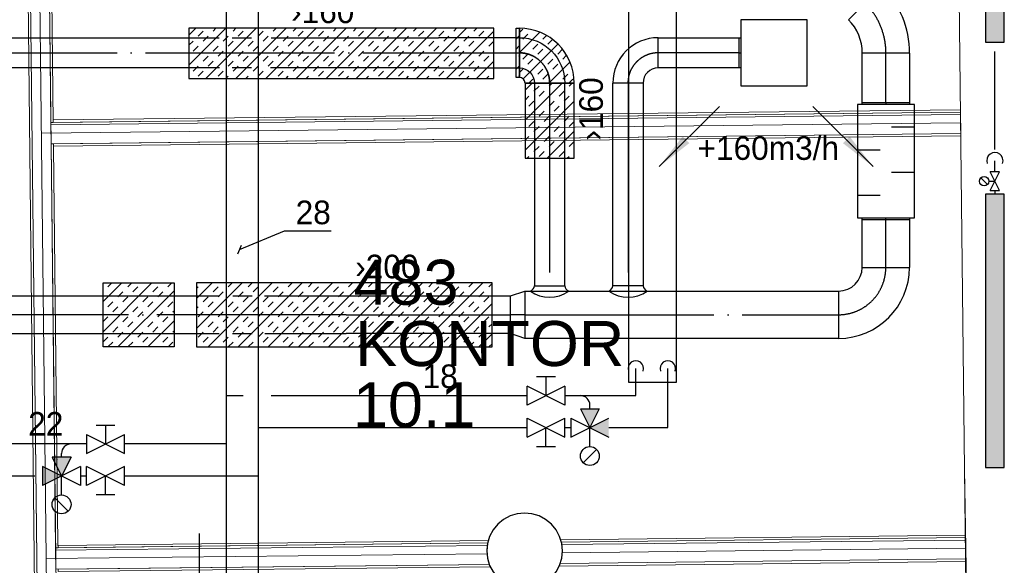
# Model space of a CAD drawing. Header units: millimetres. Extents: x 0 to 83130, y 0 to 53088.
# Tile 55 of 105: x 9531 to 14738, y 35306 to 38191. Entities that reach past the tile are written whole.
import ezdxf

# ---------------------------------------------------------------- set-up
doc = ezdxf.new("R2010")
doc.units = ezdxf.units.MM
doc.header["$LTSCALE"] = 50
doc.header["$MEASUREMENT"] = 0
doc.header["$PDMODE"] = 1
for name, pattern in [('2V-CENT', [23, 20, -1.5, 0, -1.5]), ('V-KU', [2, 1, 1]), ('V-V', [2, 1, 1])]:
    doc.linetypes.add(name, pattern=pattern)
doc.layers.get('0').update_dxf_attribs({"linetype": 'CONTINUOUS'})
for name, color, linetype in [('20604A200D001$0$832 Rominfo', 7, 'CONTINUOUS'), ('V006', 1, 'CONTINUOUS'), ('V060-', 3, 'CONTINUOUS'), ('V061-', 1, 'CONTINUOUS'), ('V070-', 3, 'CONTINUOUS'), ('V071-', 1, 'CONTINUOUS'), ('V100-', 6, 'CONTINUOUS'), ('V110', 1, 'CONTINUOUS'), ('V110-', 6, 'CONTINUOUS'), ('V111-', 1, 'CONTINUOUS'), ('xref', 7, 'CONTINUOUS')]:
    doc.layers.add(name, color=color, linetype=linetype)
for name, color, linetype, lineweight in [('20604A200D001$0$A-AREA', 32, 'CONTINUOUS', 9), ('20604A200D001$0$A-WALL', 7, 'CONTINUOUS', 13), ('20604A200D001$0$S-COLS', 7, 'CONTINUOUS', 9)]:
    doc.layers.add(name, color=color, linetype=linetype, lineweight=lineweight)
doc.styles.add('20604A200D001$0$Arial', font='arial.ttf', dxfattribs={"height": 238.125})
doc.styles.add('FISO', font='fiso')
doc.styles.add('ISO', font='ISO')
doc.styles.add('SIMPLEX', font='SIMPLEX')

# ---------------------------------------------------------------- blocks, each defined once
blk = doc.blocks.new('TAK_P', base_point=(16247.5, 22586.5))
for p, q in [((16248, 22587), (16247, 22587)), ((16247, 22587), (16247, 22586)), ((16248, 22586), (16248, 22587)), ((16247, 22586), (16248, 22586))]:
    blk.add_line(p, q)
blk = doc.blocks.new('V420', base_point=(455, 404.5))
blk.add_line((455, 404.5), (464, 404.5))
blk.add_solid([(455, 404.5), (459, 405), (459, 404)])
blk = doc.blocks.new('V421', base_point=(455.5, 404.5))
at = {"rotation": 180}
blk.add_blockref('V420', (464.5, 404.5), dxfattribs=at)
blk = doc.blocks.new('CBOJ90_PB', base_point=(86107, 31352))
at = {"color": 0, "linetype": 'ByBlock'}
blk.add_arc((86106, 31353), 1, 270, 360, dxfattribs=at)
blk = doc.blocks.new('KBOJ90_PB', base_point=(86107, 31352))
at = {"color": 0, "linetype": 'ByBlock'}
for p, q in [((86106.5, 31353), (86107.5, 31353)), ((86106, 31352.5), (86106, 31351.5))]:
    blk.add_line(p, q, dxfattribs=at)
for radius in [1.5, 0.5]:
    blk.add_arc((86106, 31353), radius, 270, 360, dxfattribs=at)
blk = doc.blocks.new('3BOJ90_PB', base_point=(86107, 31352))
for p in [(86107, 31353), (86106, 31352)]:
    blk.add_point(p)
at = {"color": 1, "linetype": '2V-CENT'}
blk.add_blockref('CBOJ90_PB', (86107, 31352), dxfattribs=at)
at = {"color": 0, "linetype": 'ByBlock'}
blk.add_blockref('KBOJ90_PB', (86107, 31352), dxfattribs=at)
at = {"style": 'ISO', "flags": 3}
blk.add_attdef('0', (86107, 31352), '', height=1, dxfattribs=at)
blk = doc.blocks.new('C3A', base_point=(16246, 22590.5))
at = {"color": 0, "linetype": 'ByBlock'}
blk.add_line((16247, 22590.5), (16246, 22590.5), dxfattribs=at)
blk = doc.blocks.new('K3A', base_point=(16246, 22590.5))
at = {"color": 0, "linetype": 'ByBlock'}
for p, q in [((16246, 22591), (16247, 22591)), ((16247, 22591), (16247, 22590)), ((16247, 22590), (16246, 22590))]:
    blk.add_line(p, q, dxfattribs=at)
blk = doc.blocks.new('33A', base_point=(16246, 22590.5))
blk.add_point((16247, 22590.5))
at = {"color": 0, "linetype": 'ByBlock'}
blk.add_blockref('K3A', (16246, 22590.5), dxfattribs=at)
at = {"color": 1, "linetype": '2V-CENT'}
blk.add_blockref('C3A', (16246, 22590.5), dxfattribs=at)
at = {"style": 'SIMPLEX', "flags": 3}
blk.add_attdef('0', (16246, 22590.5), '', height=1, dxfattribs=at)
blk = doc.blocks.new('CBOJ45_P', base_point=(16236.061, 22619.837))
at = {"color": 0, "linetype": 'ByBlock'}
blk.add_arc((16235.44, 22621.337, 0.686), 1.5, 270, 315, dxfattribs=at)
blk = doc.blocks.new('KBOJ45_P', base_point=(16236.061, 22619.837))
at = {"color": 0, "linetype": 'ByBlock'}
for p, q in [((16236.147, 22620.63), (16236.854, 22619.923)), ((16235.44, 22619.337, 0.686), (16235.44, 22620.337, 0.686))]:
    blk.add_line(p, q, dxfattribs=at)
for radius in [1, 2]:
    blk.add_arc((16235.44, 22621.337, 0.686), radius, 270, 315, dxfattribs=at)
blk = doc.blocks.new('3BOJ45_P', base_point=(16236.061, 22619.837))
for p in [(16236.501, 22620.276), (16235.44, 22619.837)]:
    blk.add_point(p)
at = {"color": 0, "linetype": 'ByBlock'}
blk.add_blockref('KBOJ45_P', (16236.061, 22619.837), dxfattribs=at)
at = {"color": 1, "linetype": '2V-CENT'}
blk.add_blockref('CBOJ45_P', (16236.061, 22619.837), dxfattribs=at)
at = {"style": 'ISO', "flags": 3}
blk.add_attdef('0', (16236.061, 22619.837), '', height=1, dxfattribs=at)
blk = doc.blocks.new('CCDIMF_250X200X75', base_point=(3095.5, 30301.1))
at = {"color": 0, "linetype": 'ByBlock'}
blk.add_line((3058, 30301.1), (3133, 30301.1), dxfattribs=at)
blk = doc.blocks.new('KCDIMF_250X200X75', base_point=(3095.5, 30301.1))
at = {"color": 0, "linetype": 'ByBlock'}
for p, q in [((3058, 30176.1), (3058, 30426.1)), ((3058, 30426.1), (3133, 30401.1)), ((3133, 30401.1), (3133, 30201.1)), ((3133, 30201.1), (3058, 30176.1))]:
    blk.add_line(p, q, dxfattribs=at)
blk = doc.blocks.new('3CDIMF_250X200X75', base_point=(3095.5, 30301.1))
for p in [(3058, 30301.1), (3133, 30301.1)]:
    blk.add_point(p)
at = {"color": 0, "linetype": 'ByBlock'}
blk.add_blockref('KCDIMF_250X200X75', (3095.5, 30301.1), dxfattribs=at)
at = {"color": 1, "linetype": '2V-CENT'}
blk.add_blockref('CCDIMF_250X200X75', (3095.5, 30301.1), dxfattribs=at)
at = {"style": 'SIMPLEX', "flags": 3}
blk.add_attdef('0', (3095.5, 30301.1), '', height=1, dxfattribs=at)
blk = doc.blocks.new('LD_P')
for p, q in [((-0.5, 0.5), (-0.5, -0.5)), ((0.5, 0.5), (-0.5, 0.5)), ((0.5, -0.5), (0.5, 0.5)), ((-0.5, -0.5), (0.5, -0.5))]:
    blk.add_line(p, q)
at = {"color": 1}
for p, q in [((-0.3, 0.5), (-0.3, 0.1)), ((0.1, 0.5), (0.1, 0.1)), ((-0.1, -0.5), (-0.1, -0.1)), ((0.3, -0.5), (0.3, -0.1))]:
    blk.add_line(p, q, dxfattribs=at)
blk = doc.blocks.new('*X148')
at = {"color": 0}
for p, q in [((10426.2, 37950.3), (10621.6, 38145.8)), ((10426.2, 38109.4), (10462.5, 38145.8)), ((10474, 38104.2), (10500.5, 38130.7)), ((10515.2, 37880.3), (10780.7, 38145.8)), ((10553.6, 38130.7), (10568.6, 38145.8)), ((10659.6, 38130.7), (10674.7, 38145.8)), ((10674.3, 37880.3), (10939.8, 38145.8)), ((10686.2, 38104.2), (10712.7, 38130.7)), ((10792.2, 38104.2), (10818.7, 38130.7)), ((10833.4, 37880.3), (11098.9, 38145.8)), ((10871.8, 38130.7), (10886.8, 38145.8)), ((10977.8, 38130.7), (10992.9, 38145.8)), ((10992.5, 37880.3), (11258, 38145.8)), ((11004.3, 38104.2), (11030.9, 38130.7)), ((11110.4, 38104.2), (11136.9, 38130.7)), ((11151.6, 37880.3), (11417.1, 38145.8)), ((11190, 38130.7), (11205, 38145.8)), ((11296, 38130.7), (11311.1, 38145.8)), ((11310.7, 37880.3), (11576.2, 38145.8)), ((11322.5, 38104.2), (11349.1, 38130.7)), ((11428.6, 38104.2), (11455.1, 38130.7)), ((11469.8, 37880.3), (11735.3, 38145.8)), ((11508.2, 38130.7), (11523.2, 38145.8)), ((11614.2, 38130.7), (11629.3, 38145.8)), ((11628.9, 37880.3), (11894.4, 38145.8)), ((11640.7, 38104.2), (11667.3, 38130.7)), ((11746.8, 38104.2), (11773.3, 38130.7)), ((11788, 37880.3), (12038.5, 38130.7)), ((11826.4, 38130.7), (11841.4, 38145.8)), ((11932.4, 38130.7), (11947.5, 38145.8)), ((11958.9, 38104.2), (11985.5, 38130.7)), ((10426.2, 38056.4), (10447.5, 38077.7)), ((10500.5, 38077.7), (10527.1, 38104.2)), ((10606.6, 38077.7), (10633.1, 38104.2)), ((10633.1, 38051.2), (10659.6, 38077.7)), ((10739.2, 38051.2), (10765.7, 38077.7)), ((10818.7, 38077.7), (10845.3, 38104.2)), ((10924.8, 38077.7), (10951.3, 38104.2)), ((10951.3, 38051.2), (10977.8, 38077.7)), ((11057.4, 38051.2), (11083.9, 38077.7)), ((11136.9, 38077.7), (11163.4, 38104.2)), ((11243, 38077.7), (11269.5, 38104.2)), ((11269.5, 38051.2), (11296, 38077.7)), ((11375.6, 38051.2), (11402.1, 38077.7)), ((11455.1, 38077.7), (11481.6, 38104.2)), ((11561.2, 38077.7), (11587.7, 38104.2)), ((11587.7, 38051.2), (11614.2, 38077.7)), ((11693.8, 38051.2), (11720.3, 38077.7)), ((11773.3, 38077.7), (11799.8, 38104.2)), ((11879.4, 38077.7), (11905.9, 38104.2)), ((11905.9, 38051.2), (11932.4, 38077.7)), ((12012, 38051.2), (12038.5, 38077.7)), ((10447.5, 38024.7), (10474, 38051.2)), ((10553.6, 38024.7), (10580.1, 38051.2)), ((10580.1, 37998.2), (10606.6, 38024.7)), ((10686.2, 37998.2), (10712.7, 38024.7)), ((10765.7, 38024.7), (10792.2, 38051.2)), ((10871.8, 38024.7), (10898.3, 38051.2)), ((10898.3, 37998.2), (10924.8, 38024.7)), ((11004.3, 37998.2), (11030.9, 38024.7)), ((11083.9, 38024.7), (11110.4, 38051.2)), ((11190, 38024.7), (11216.5, 38051.2)), ((11216.5, 37998.2), (11243, 38024.7)), ((11322.5, 37998.2), (11349.1, 38024.7)), ((11402.1, 38024.7), (11428.6, 38051.2)), ((11508.2, 38024.7), (11534.7, 38051.2)), ((11534.7, 37998.2), (11561.2, 38024.7)), ((11640.7, 37998.2), (11667.3, 38024.7)), ((11720.3, 38024.7), (11746.8, 38051.2)), ((11826.4, 38024.7), (11852.9, 38051.2)), ((11852.9, 37998.2), (11879.4, 38024.7)), ((11958.9, 37998.2), (11985.5, 38024.7)), ((12038.5, 38024.7), (12038.5, 38024.7)), ((10500.5, 37971.6), (10527.1, 37998.2)), ((10527.1, 37945.1), (10553.6, 37971.6)), ((10633.1, 37945.1), (10659.6, 37971.6)), ((10712.7, 37971.6), (10739.2, 37998.2)), ((10818.7, 37971.6), (10845.3, 37998.2)), ((10845.3, 37945.1), (10871.8, 37971.6)), ((10951.3, 37945.1), (10977.8, 37971.6)), ((11030.9, 37971.6), (11057.4, 37998.2)), ((11136.9, 37971.6), (11163.4, 37998.2)), ((11163.4, 37945.1), (11190, 37971.6)), ((11269.5, 37945.1), (11296, 37971.6)), ((11349.1, 37971.6), (11375.6, 37998.2)), ((11455.1, 37971.6), (11481.6, 37998.2)), ((11481.6, 37945.1), (11508.2, 37971.6)), ((11587.7, 37945.1), (11614.2, 37971.6)), ((11667.3, 37971.6), (11693.8, 37998.2)), ((11773.3, 37971.6), (11799.8, 37998.2)), ((11799.8, 37945.1), (11826.4, 37971.6)), ((11905.9, 37945.1), (11932.4, 37971.6)), ((11947.1, 37880.3), (12038.5, 37971.6)), ((11985.5, 37971.6), (12012, 37998.2)), ((10447.5, 37918.6), (10474, 37945.1)), ((10474, 37892.1), (10500.5, 37918.6)), ((10580.1, 37892.1), (10606.6, 37918.6)), ((10659.6, 37918.6), (10686.2, 37945.1)), ((10765.7, 37918.6), (10792.2, 37945.1)), ((10792.2, 37892.1), (10818.7, 37918.6)), ((10898.3, 37892.1), (10924.8, 37918.6)), ((10977.8, 37918.6), (11004.3, 37945.1)), ((11083.9, 37918.6), (11110.4, 37945.1)), ((11110.4, 37892.1), (11136.9, 37918.6)), ((11216.5, 37892.1), (11243, 37918.6)), ((11296, 37918.6), (11322.5, 37945.1)), ((11402.1, 37918.6), (11428.6, 37945.1)), ((11428.6, 37892.1), (11455.1, 37918.6)), ((11534.7, 37892.1), (11561.2, 37918.6)), ((11614.2, 37918.6), (11640.7, 37945.1)), ((11720.3, 37918.6), (11746.8, 37945.1)), ((11746.8, 37892.1), (11773.3, 37918.6)), ((11852.9, 37892.1), (11879.4, 37918.6)), ((11932.4, 37918.6), (11958.9, 37945.1)), ((12038.5, 37918.6), (12038.5, 37918.6)), ((10621.3, 37880.3), (10633.1, 37892.1)), ((10727.4, 37880.3), (10739.2, 37892.1)), ((10939.5, 37880.3), (10951.3, 37892.1)), ((11045.6, 37880.3), (11057.4, 37892.1)), ((11257.7, 37880.3), (11269.5, 37892.1)), ((11363.8, 37880.3), (11375.6, 37892.1)), ((11575.9, 37880.3), (11587.7, 37892.1)), ((11682, 37880.3), (11693.8, 37892.1)), ((11894.1, 37880.3), (11905.9, 37892.1)), ((12000.2, 37880.3), (12012, 37892.1))]:
    blk.add_line(p, q, dxfattribs=at)
blk = doc.blocks.new('*X126')
at = {"color": 0}
for p, q in [((2210, 47022.9), (2227.4, 47040.3)), ((2210, 46916.8), (2317.4, 47024.2)), ((2227.4, 46987.2), (2253.9, 47013.8)), ((2333.5, 46987.2), (2353.2, 47007)), ((2360, 46960.7), (2385.2, 46985.9)), ((2229.7, 46777.4), (2413.6, 46961.3)), ((2280.4, 46934.2), (2306.9, 46960.7)), ((2306.9, 46907.7), (2333.5, 46934.2)), ((2413, 46907.7), (2438.6, 46933.3)), ((2227.4, 46881.2), (2253.9, 46907.7)), ((2253.9, 46854.7), (2280.4, 46881.2)), ((2360, 46854.7), (2386.5, 46881.2)), ((2366.2, 46754.8), (2477.7, 46866.3)), ((2439.5, 46881.2), (2460, 46901.7)), ((2210, 46810.7), (2227.4, 46828.1)), ((2306.9, 46801.6), (2333.5, 46828.1)), ((2386.5, 46828.1), (2413, 46854.7)), ((2260.2, 46754.8), (2280.4, 46775.1)), ((2333.5, 46775.1), (2360, 46801.6)), ((2439.5, 46775.1), (2466, 46801.6)), ((2472.3, 46754.8), (2492.6, 46775.1))]:
    blk.add_line(p, q, dxfattribs=at)
blk = doc.blocks.new('*X149')
at = {"color": 0}
for p, q in [((12155.6, 38141.8), (12159.6, 38145.8)), ((12155.6, 38088.7), (12173.3, 38106.5)), ((12155.6, 38035.7), (12171.1, 38051.2)), ((12171.1, 37998.2), (12173.3, 38000.4)), ((12155.6, 37929.6), (12173.3, 37947.4)), ((12171.1, 37892.1), (12173.3, 37894.4)), ((12203.9, 37659.7), (12399.9, 37855.7)), ((12203.9, 37818.8), (12240.8, 37855.7)), ((12330.2, 37839.1), (12346.8, 37855.7)), ((12436.2, 37839.1), (12452.9, 37855.7)), ((12250.6, 37812.5), (12277.1, 37839.1)), ((12277.1, 37786), (12303.7, 37812.5)), ((12383.2, 37786), (12409.7, 37812.5)), ((12462.8, 37812.5), (12463.3, 37813.1)), ((12203.9, 37765.8), (12224.1, 37786)), ((12203.9, 37500.6), (12463.3, 37760.1)), ((12224.1, 37733), (12250.6, 37759.5)), ((12330.2, 37733), (12356.7, 37759.5)), ((12409.7, 37759.5), (12436.2, 37786)), ((12277.1, 37680), (12303.7, 37706.5)), ((12356.7, 37706.5), (12383.2, 37733)), ((12462.8, 37706.5), (12463.3, 37707.1)), ((12224.1, 37626.9), (12250.6, 37653.4)), ((12303.7, 37653.4), (12330.2, 37680)), ((12409.7, 37653.4), (12436.2, 37680)), ((12436.2, 37626.9), (12462.8, 37653.4)), ((12250.6, 37600.4), (12277.1, 37626.9)), ((12320.7, 37458.4), (12463.3, 37601)), ((12356.7, 37600.4), (12383.2, 37626.9)), ((12383.2, 37573.9), (12409.7, 37600.4)), ((12203.9, 37553.7), (12224.1, 37573.9)), ((12303.7, 37547.4), (12330.2, 37573.9)), ((12330.2, 37520.9), (12356.7, 37547.4)), ((12436.2, 37520.9), (12462.8, 37547.4)), ((12250.6, 37494.3), (12277.1, 37520.9)), ((12277.1, 37467.8), (12303.7, 37494.3)), ((12383.2, 37467.8), (12409.7, 37494.3)), ((12462.8, 37494.3), (12463.3, 37494.9)), ((12214.6, 37458.4), (12224.1, 37467.8)), ((12426.8, 37458.4), (12436.2, 37467.8))]:
    blk.add_line(p, q, dxfattribs=at)
blk = doc.blocks.new('*X150')
at = {"color": 0}
for p, q in [((9971.8, 36541.4), (10229.8, 36799.3)), ((9971.8, 36700.5), (10070.7, 36799.3)), ((9996.7, 36778.4), (10017.6, 36799.3)), ((10102.8, 36778.4), (10123.7, 36799.3)), ((10129.3, 36751.9), (10155.8, 36778.4)), ((10235.4, 36751.9), (10261.9, 36778.4)), ((10314.9, 36778.4), (10335.8, 36799.3)), ((10465.8, 36558.1), (10707.1, 36799.3)), ((10465.8, 36717.2), (10548, 36799.3)), ((10465.8, 36770.2), (10474, 36778.4)), ((10527.5, 36460.6), (10866.2, 36799.3)), ((10553.6, 36751.9), (10580.1, 36778.4)), ((10633.1, 36778.4), (10654, 36799.3)), ((10686.6, 36460.6), (11025.3, 36799.3)), ((10739.2, 36778.4), (10760.1, 36799.3)), ((10765.7, 36751.9), (10792.2, 36778.4)), ((10845.7, 36460.6), (11184.4, 36799.3)), ((10871.8, 36751.9), (10898.3, 36778.4)), ((10951.3, 36778.4), (10972.2, 36799.3)), ((11004.8, 36460.6), (11343.5, 36799.3)), ((11057.4, 36778.4), (11078.3, 36799.3)), ((11083.9, 36751.9), (11110.4, 36778.4)), ((11163.9, 36460.6), (11502.6, 36799.3)), ((11190, 36751.9), (11216.5, 36778.4)), ((11269.5, 36778.4), (11290.4, 36799.3)), ((11323, 36460.6), (11661.7, 36799.3)), ((11375.6, 36778.4), (11396.5, 36799.3)), ((11402.1, 36751.9), (11428.6, 36778.4)), ((11482.1, 36460.6), (11820.8, 36799.3)), ((11508.2, 36751.9), (11534.7, 36778.4)), ((11587.7, 36778.4), (11608.6, 36799.3)), ((11641.2, 36460.6), (11979.9, 36799.3)), ((11693.8, 36778.4), (11714.7, 36799.3)), ((11720.3, 36751.9), (11746.8, 36778.4)), ((11826.4, 36751.9), (11852.9, 36778.4)), ((11905.9, 36778.4), (11926.8, 36799.3)), ((12012, 36778.4), (12029.4, 36795.8)), ((10049.8, 36725.4), (10076.3, 36751.9)), ((10050.2, 36460.6), (10347.4, 36757.9)), ((10076.3, 36698.8), (10102.8, 36725.4)), ((10182.3, 36698.8), (10208.9, 36725.4)), ((10261.9, 36725.4), (10288.4, 36751.9)), ((10500.5, 36698.8), (10527.1, 36725.4)), ((10580.1, 36725.4), (10606.6, 36751.9)), ((10686.2, 36725.4), (10712.7, 36751.9)), ((10712.7, 36698.8), (10739.2, 36725.4)), ((10818.7, 36698.8), (10845.3, 36725.4)), ((10898.3, 36725.4), (10924.8, 36751.9)), ((11004.3, 36725.4), (11030.9, 36751.9)), ((11030.9, 36698.8), (11057.4, 36725.4)), ((11136.9, 36698.8), (11163.4, 36725.4)), ((11216.5, 36725.4), (11243, 36751.9)), ((11322.5, 36725.4), (11349.1, 36751.9)), ((11349.1, 36698.8), (11375.6, 36725.4)), ((11455.1, 36698.8), (11481.6, 36725.4)), ((11534.7, 36725.4), (11561.2, 36751.9)), ((11640.7, 36725.4), (11667.3, 36751.9)), ((11667.3, 36698.8), (11693.8, 36725.4)), ((11773.3, 36698.8), (11799.8, 36725.4)), ((11852.9, 36725.4), (11879.4, 36751.9)), ((11958.9, 36725.4), (11985.5, 36751.9)), ((11985.5, 36698.8), (12012, 36725.4)), ((9996.7, 36672.3), (10023.2, 36698.8)), ((10023.2, 36645.8), (10049.8, 36672.3)), ((10129.3, 36645.8), (10155.8, 36672.3)), ((10208.9, 36672.3), (10235.4, 36698.8)), ((10314.9, 36672.3), (10341.4, 36698.8)), ((10465.8, 36664.1), (10474, 36672.3)), ((10527.1, 36672.3), (10553.6, 36698.8)), ((10633.1, 36672.3), (10659.6, 36698.8)), ((10659.6, 36645.8), (10686.2, 36672.3)), ((10765.7, 36645.8), (10792.2, 36672.3)), ((10845.3, 36672.3), (10871.8, 36698.8)), ((10951.3, 36672.3), (10977.8, 36698.8)), ((10977.8, 36645.8), (11004.3, 36672.3)), ((11083.9, 36645.8), (11110.4, 36672.3)), ((11163.4, 36672.3), (11190, 36698.8)), ((11269.5, 36672.3), (11296, 36698.8)), ((11296, 36645.8), (11322.5, 36672.3)), ((11402.1, 36645.8), (11428.6, 36672.3)), ((11481.6, 36672.3), (11508.2, 36698.8)), ((11587.7, 36672.3), (11614.2, 36698.8)), ((11614.2, 36645.8), (11640.7, 36672.3)), ((11720.3, 36645.8), (11746.8, 36672.3)), ((11799.8, 36672.3), (11826.4, 36698.8)), ((11800.3, 36460.6), (12029.4, 36689.7)), ((11905.9, 36672.3), (11932.4, 36698.8)), ((11932.4, 36645.8), (11958.9, 36672.3)), ((9971.8, 36594.4), (9996.7, 36619.3)), ((10076.3, 36592.8), (10102.8, 36619.3)), ((10155.8, 36619.3), (10182.3, 36645.8)), ((10261.9, 36619.3), (10288.4, 36645.8)), ((10288.4, 36592.8), (10314.9, 36619.3)), ((10341.4, 36645.8), (10347.4, 36651.8)), ((10474, 36619.3), (10500.5, 36645.8)), ((10580.1, 36619.3), (10606.6, 36645.8)), ((10606.6, 36592.8), (10633.1, 36619.3)), ((10712.7, 36592.8), (10739.2, 36619.3)), ((10792.2, 36619.3), (10818.7, 36645.8)), ((10898.3, 36619.3), (10924.8, 36645.8)), ((10924.8, 36592.8), (10951.3, 36619.3)), ((11030.9, 36592.8), (11057.4, 36619.3)), ((11110.4, 36619.3), (11136.9, 36645.8)), ((11216.5, 36619.3), (11243, 36645.8)), ((11243, 36592.8), (11269.5, 36619.3)), ((11349.1, 36592.8), (11375.6, 36619.3)), ((11428.6, 36619.3), (11455.1, 36645.8)), ((11534.7, 36619.3), (11561.2, 36645.8)), ((11561.2, 36592.8), (11587.7, 36619.3)), ((11667.3, 36592.8), (11693.8, 36619.3)), ((11746.8, 36619.3), (11773.3, 36645.8)), ((11852.9, 36619.3), (11879.4, 36645.8)), ((11879.4, 36592.8), (11905.9, 36619.3)), ((11985.5, 36592.8), (12012, 36619.3)), ((10023.2, 36539.7), (10049.8, 36566.3)), ((10102.8, 36566.3), (10129.3, 36592.8)), ((10208.9, 36566.3), (10235.4, 36592.8)), ((10209.3, 36460.6), (10347.4, 36598.8)), ((10235.4, 36539.7), (10261.9, 36566.3)), ((10527.1, 36566.3), (10553.6, 36592.8)), ((10553.6, 36539.7), (10580.1, 36566.3)), ((10659.6, 36539.7), (10686.2, 36566.3)), ((10739.2, 36566.3), (10765.7, 36592.8)), ((10845.3, 36566.3), (10871.8, 36592.8)), ((10871.8, 36539.7), (10898.3, 36566.3)), ((10977.8, 36539.7), (11004.3, 36566.3)), ((11057.4, 36566.3), (11083.9, 36592.8)), ((11163.4, 36566.3), (11190, 36592.8)), ((11190, 36539.7), (11216.5, 36566.3)), ((11296, 36539.7), (11322.5, 36566.3)), ((11375.6, 36566.3), (11402.1, 36592.8)), ((11481.6, 36566.3), (11508.2, 36592.8)), ((11508.2, 36539.7), (11534.7, 36566.3)), ((11614.2, 36539.7), (11640.7, 36566.3)), ((11693.8, 36566.3), (11720.3, 36592.8)), ((11799.8, 36566.3), (11826.4, 36592.8)), ((11826.4, 36539.7), (11852.9, 36566.3)), ((11932.4, 36539.7), (11958.9, 36566.3)), ((12012, 36566.3), (12029.4, 36583.6)), ((9971.8, 36488.4), (9996.7, 36513.2)), ((10049.8, 36513.2), (10076.3, 36539.7)), ((10155.8, 36513.2), (10182.3, 36539.7)), ((10182.3, 36486.7), (10208.9, 36513.2)), ((10288.4, 36486.7), (10314.9, 36513.2)), ((10341.4, 36539.7), (10347.4, 36545.7)), ((10474, 36513.2), (10500.5, 36539.7)), ((10500.5, 36486.7), (10527.1, 36513.2)), ((10606.6, 36486.7), (10633.1, 36513.2)), ((10686.2, 36513.2), (10712.7, 36539.7)), ((10792.2, 36513.2), (10818.7, 36539.7)), ((10818.7, 36486.7), (10845.3, 36513.2)), ((10924.8, 36486.7), (10951.3, 36513.2)), ((11004.3, 36513.2), (11030.9, 36539.7)), ((11110.4, 36513.2), (11136.9, 36539.7)), ((11136.9, 36486.7), (11163.4, 36513.2)), ((11243, 36486.7), (11269.5, 36513.2)), ((11322.5, 36513.2), (11349.1, 36539.7)), ((11428.6, 36513.2), (11455.1, 36539.7)), ((11455.1, 36486.7), (11481.6, 36513.2)), ((11561.2, 36486.7), (11587.7, 36513.2)), ((11640.7, 36513.2), (11667.3, 36539.7)), ((11746.8, 36513.2), (11773.3, 36539.7)), ((11773.3, 36486.7), (11799.8, 36513.2)), ((11879.4, 36486.7), (11905.9, 36513.2)), ((11958.9, 36513.2), (11985.5, 36539.7)), ((11959.4, 36460.6), (12029.4, 36530.6)), ((9997.2, 36460.6), (10023.2, 36486.7)), ((10103.2, 36460.6), (10129.3, 36486.7)), ((10315.4, 36460.6), (10341.4, 36486.7)), ((10633.6, 36460.6), (10659.6, 36486.7)), ((10739.6, 36460.6), (10765.7, 36486.7)), ((10951.8, 36460.6), (10977.8, 36486.7)), ((11057.8, 36460.6), (11083.9, 36486.7)), ((11270, 36460.6), (11296, 36486.7)), ((11376, 36460.6), (11402.1, 36486.7)), ((11588.2, 36460.6), (11614.2, 36486.7)), ((11694.2, 36460.6), (11720.3, 36486.7)), ((11906.4, 36460.6), (11932.4, 36486.7)), ((12012.4, 36460.6), (12029.4, 36477.6))]:
    blk.add_line(p, q, dxfattribs=at)
blk = doc.blocks.new('20604A200D001$0$IV02_37dB 766516 - IV02_37dB 2-330745-P04')
at = {"layer": '20604A200D001$0$A-WALL'}
blk.add_line((25115.6, 35260.2), (29976.3, 35315), dxfattribs=at)
blk = doc.blocks.new('20604A200D001$0$IV02_37dB 766516 - IV02_37dB-330738-P04')
at = {"layer": '20604A200D001$0$A-WALL'}
for p, q in [((29975.6, 35371.5), (25164.9, 35317.3)), ((29975.6, 35371.5), (25164.9, 35317.3)), ((25164.9, 35317.3), (29975.6, 35371.5)), ((25165.1, 35304.3), (29975.8, 35358.5)), ((25165.1, 35304.3), (29975.8, 35358.5)), ((29975.8, 35358.5), (25165.1, 35304.3)), ((29975.8, 35358.5), (25165.1, 35304.3)), ((29975.8, 35358.5), (25165.1, 35304.3)), ((25165.1, 35304.3), (29975.8, 35358.5)), ((29975.5, 35384.5), (25177.8, 35330.4)), ((25177.9, 35317.4), (29975.6, 35371.5)), ((25177.9, 35317.4), (29975.6, 35371.5)), ((29975.6, 35371.5), (25177.9, 35317.4)), ((29975.6, 35371.5), (29975.5, 35384.5)), ((29975.6, 35371.5), (29975.5, 35384.5)), ((29975.5, 35384.5), (29975.6, 35371.5)), ((29975.8, 35358.5), (29975.6, 35371.5)), ((29975.8, 35358.5), (29975.6, 35371.5)), ((29975.6, 35371.5), (29975.8, 35358.5)), ((29976.9, 35258.5), (29975.8, 35358.5)), ((29976.9, 35258.5), (29975.8, 35358.5)), ((29975.8, 35358.5), (29976.9, 35258.5)), ((25164.9, 35317.3), (25165.1, 35304.3)), ((25164.9, 35317.3), (25165.1, 35304.3)), ((25165.1, 35304.3), (25164.9, 35317.3)), ((25165.1, 35304.3), (25166.2, 35204.3)), ((25165.1, 35304.3), (25166.2, 35204.3)), ((25166.2, 35204.3), (25165.1, 35304.3)), ((25177.8, 35330.4), (25177.9, 35317.4)), ((25177.8, 35330.4), (25177.9, 35317.4)), ((25177.9, 35317.4), (25177.8, 35330.4)), ((25166.2, 35204.3), (29976.9, 35258.5)), ((25166.2, 35204.3), (29976.9, 35258.5)), ((29976.9, 35258.5), (25166.2, 35204.3)), ((29976.9, 35258.5), (25179.2, 35204.5)), ((29976.9, 35258.5), (25179.2, 35204.5)), ((25179.2, 35204.5), (29976.9, 35258.5)), ((29977.1, 35245.5), (29976.9, 35258.5)), ((29977.1, 35245.5), (29976.9, 35258.5)), ((29976.9, 35258.5), (29977.1, 35245.5)), ((25179.2, 35204.5), (25179.3, 35191.5)), ((25179.2, 35204.5), (25179.3, 35191.5)), ((25179.3, 35191.5), (25179.2, 35204.5)), ((25179.3, 35191.5), (29977.1, 35245.5))]:
    blk.add_line(p, q, dxfattribs=at)
blk = doc.blocks.new('20604A200D001$0$IV02_37dB 766516 - IV02_37dB 766516-330742-P04')
for name in ['20604A200D001$0$IV02_37dB 766516 - IV02_37dB-330738-P04', '20604A200D001$0$IV02_37dB 766516 - IV02_37dB 2-330745-P04']:
    blk.add_blockref(name, (0, 0))
blk = doc.blocks.new('20604A200D001$0$IV02_37dB 767314 - IV02_37dB 2-330754-P04')
at = {"layer": '20604A200D001$0$A-WALL'}
for p, q in [((27869.5, 33041.7), (30002.1, 33065.7)), ((25140.9, 33011), (27472, 33037.2))]:
    blk.add_line(p, q, dxfattribs=at)
blk = doc.blocks.new('20604A200D001$0$IV02_37dB 767314 - IV02_37dB-330747-P04')
at = {"layer": '20604A200D001$0$A-WALL'}
for p, q in [((30001.3, 33135.2), (27860.6, 33111.1)), ((27864.5, 33098.1), (30001.4, 33122.2)), ((27864.5, 33098.1), (30001.4, 33122.2)), ((30001.4, 33122.2), (27864.5, 33098.1)), ((30001.4, 33122.2), (27864.5, 33098.1)), ((30001.4, 33122.2), (27864.5, 33098.1)), ((27864.5, 33098.1), (30001.4, 33122.2)), ((30001.4, 33122.2), (30001.3, 33135.2)), ((30001.4, 33122.2), (30001.3, 33135.2)), ((30001.3, 33135.2), (30001.4, 33122.2)), ((30001.6, 33109.2), (30001.4, 33122.2)), ((30001.6, 33109.2), (30001.4, 33122.2)), ((30001.4, 33122.2), (30001.6, 33109.2)), ((27475.2, 33093.8), (25190.2, 33068)), ((27475.2, 33093.8), (25190.2, 33068)), ((25190.2, 33068), (27475.2, 33093.8)), ((25190.2, 33068), (25190.4, 33055)), ((25190.2, 33068), (25190.4, 33055)), ((25190.4, 33055), (25190.2, 33068)), ((25190.4, 33055), (27473.3, 33080.7)), ((25190.4, 33055), (27473.3, 33080.7)), ((27473.3, 33080.7), (25190.4, 33055)), ((25190.4, 33055), (27473.3, 33080.7)), ((27473.3, 33080.7), (25190.4, 33055)), ((27473.3, 33080.7), (25190.4, 33055)), ((27479.1, 33106.8), (25203.1, 33081.2)), ((25203.1, 33081.2), (25203.2, 33068.2)), ((25203.1, 33081.2), (25203.2, 33068.2)), ((25203.2, 33068.2), (25203.1, 33081.2)), ((25203.2, 33068.2), (27475.2, 33093.8)), ((25203.2, 33068.2), (27475.2, 33093.8)), ((27475.2, 33093.8), (25203.2, 33068.2)), ((27470.5, 33052), (27473.3, 33080.7)), ((27473.3, 33080.7), (27474.3, 33091)), ((27474.3, 33091), (27475.2, 33093.8)), ((27475.2, 33093.8), (27479.1, 33106.8)), ((27860.6, 33111.1), (27864.5, 33098.1)), ((27864.5, 33098.1), (27866.7, 33091)), ((27866.7, 33091), (27867.2, 33085.2)), ((27867.2, 33085.2), (30001.6, 33109.2)), ((27867.2, 33085.2), (30001.6, 33109.2)), ((30001.6, 33109.2), (27867.2, 33085.2)), ((30001.6, 33109.2), (27867.2, 33085.2)), ((30001.6, 33109.2), (27867.2, 33085.2)), ((27867.2, 33085.2), (30001.6, 33109.2)), ((27867.2, 33085.2), (27870.5, 33052)), ((30002.7, 33009.2), (30001.6, 33109.2)), ((30002.7, 33009.2), (30001.6, 33109.2)), ((30001.6, 33109.2), (30002.7, 33009.2)), ((25190.4, 33055), (25191.5, 32955)), ((25190.4, 33055), (25191.5, 32955)), ((25191.5, 32955), (25190.4, 33055)), ((27474.3, 33013), (27470.5, 33052)), ((27484.1, 32980.8), (27474.3, 33013)), ((27866.7, 33013), (27858.2, 32985.1)), ((27870.5, 33052), (27866.7, 33013)), ((25191.5, 32955), (27484.1, 32980.8)), ((25191.5, 32955), (27484.1, 32980.8)), ((27484.1, 32980.8), (25191.5, 32955)), ((25204.5, 32955.2), (27484.1, 32980.8)), ((27484.1, 32980.8), (25204.5, 32955.2)), ((27484.1, 32980.8), (25204.5, 32955.2)), ((25204.7, 32942.2), (27489.8, 32967.9)), ((27485.7, 32975.5), (27484.1, 32980.8)), ((27489.8, 32967.9), (27485.7, 32975.5)), ((27853.4, 32972), (30002.9, 32996.2)), ((27855.3, 32975.5), (27853.4, 32972)), ((27858.2, 32985.1), (27855.3, 32975.5)), ((27858.2, 32985.1), (30002.7, 33009.2)), ((27858.2, 32985.1), (30002.7, 33009.2)), ((30002.7, 33009.2), (27858.2, 32985.1)), ((30002.7, 33009.2), (27858.2, 32985.1)), ((30002.7, 33009.2), (27858.2, 32985.1)), ((27858.2, 32985.1), (30002.7, 33009.2)), ((30002.9, 32996.2), (30002.7, 33009.2)), ((30002.9, 32996.2), (30002.7, 33009.2)), ((30002.7, 33009.2), (30002.9, 32996.2)), ((25204.5, 32955.2), (25204.7, 32942.2)), ((25204.5, 32955.2), (25204.7, 32942.2)), ((25204.7, 32942.2), (25204.5, 32955.2))]:
    blk.add_line(p, q, dxfattribs=at)
blk = doc.blocks.new('20604A200D001$0$IV02_37dB 767314 - IV02_37dB 767314-330751-P04')
for name in ['20604A200D001$0$IV02_37dB 767314 - IV02_37dB-330747-P04', '20604A200D001$0$IV02_37dB 767314 - IV02_37dB 2-330754-P04']:
    blk.add_blockref(name, (0, 0))
blk = doc.blocks.new('20604A200D001$0$IV01_35dB 929916 - IV01_35dB 2-338046-P04')
at = {"layer": '20604A200D001$0$A-WALL'}
blk.add_line((25083.3, 38126.9), (25252.9, 23062.6), dxfattribs=at)
blk = doc.blocks.new('20604A200D001$0$IV01_35dB 929916 - IV01_35dB-338039-P04')
at = {"layer": '20604A200D001$0$A-WALL'}
for p, q in [((25190.6, 23005.3), (25018.4, 38295.7)), ((25018.4, 38295.7), (25190.6, 23005.3)), ((25018.4, 38295.7), (25190.6, 23005.3)), ((25203.4, 23018.5), (25031.4, 38295.8)), ((25031.4, 38295.8), (25203.4, 23018.5)), ((25031.4, 38295.8), (25203.4, 23018.5)), ((25031.4, 38295.8), (25203.6, 23005.5)), ((25031.4, 38295.8), (25203.6, 23005.5)), ((25031.4, 38295.8), (25203.6, 23005.5)), ((25131.4, 38297), (25244.1, 28284.1)), ((25131.4, 38297), (25303.4, 23019.6)), ((25131.4, 38297), (25244.1, 28284.1)), ((25164.9, 35317.3), (25134.1, 38058)), ((25134.1, 38058), (25164.9, 35317.3)), ((25134.1, 38058), (25164.9, 35317.3)), ((25177.9, 35317.4), (25147, 38058.1)), ((25164.9, 35317.3), (25177.9, 35317.4)), ((25164.9, 35317.3), (25177.9, 35317.4)), ((25177.9, 35317.4), (25164.9, 35317.3)), ((25177.9, 35317.4), (25177.8, 35330.4)), ((25177.8, 35330.4), (25177.9, 35317.4)), ((25166.2, 35204.3), (25179.2, 35204.5)), ((25179.2, 35204.5), (25166.2, 35204.3)), ((25179.2, 35204.5), (25166.2, 35204.3)), ((25190.2, 33068), (25166.2, 35204.3)), ((25166.2, 35204.3), (25190.2, 33068)), ((25166.2, 35204.3), (25190.2, 33068)), ((25179.2, 35204.5), (25179.3, 35191.5)), ((25179.2, 35204.5), (25179.4, 35186)), ((25179.2, 35204.5), (25179.3, 35191.5)), ((25184.4, 34737.3), (25184.5, 34735.3)), ((25191.2, 34137.3), (25191.2, 34135.3)), ((25198, 33537.3), (25198, 33535.3)), ((25190.2, 33068), (25203.2, 33068.2)), ((25190.2, 33068), (25203.2, 33068.2)), ((25203.2, 33068.2), (25190.2, 33068)), ((25203, 33086.7), (25203.2, 33068.2)), ((25203.1, 33081.2), (25203.2, 33068.2)), ((25203.1, 33081.2), (25203.2, 33068.2))]:
    blk.add_line(p, q, dxfattribs=at)
blk = doc.blocks.new('20604A200D001$0$IV01_35dB 929916 - IV01_35dB 929916-338043-P04')
for name in ['20604A200D001$0$IV01_35dB 929916 - IV01_35dB-338039-P04', '20604A200D001$0$IV01_35dB 929916 - IV01_35dB 2-338046-P04']:
    blk.add_blockref(name, (0, 0))
blk = doc.blocks.new('20604A200D001$0$VT- 744791 - VT- 2-329998-P04')
at = {"layer": '20604A200D001$0$A-WALL'}
for p, q in [((29975.5, 35384.5), (29977.1, 35245.5)), ((30001.3, 33135.2), (30002.9, 32996.2))]:
    blk.add_line(p, q, dxfattribs=at)
blk = doc.blocks.new('20604A200D001$0$COLUMN 743532 - COLUMN 743532-382973-P04')
at = {"layer": '20604A200D001$0$S-COLS', "lineweight": 30}
for p, q in [((-111.1, 166.3), (-141.4, 141.4)), ((-76.5, 184.8), (-111.1, 166.3)), ((-39, 196.2), (-76.5, 184.8)), ((0, 200), (-39, 196.2)), ((39, 196.2), (0, 200)), ((76.5, 184.8), (39, 196.2)), ((111.1, 166.3), (76.5, 184.8)), ((141.4, 141.4), (111.1, 166.3)), ((-166.3, 111.1), (-184.8, 76.5)), ((-141.4, 141.4), (-166.3, 111.1)), ((166.3, 111.1), (141.4, 141.4)), ((184.8, 76.5), (166.3, 111.1)), ((-184.8, 76.5), (-196.2, 39)), ((196.2, 39), (184.8, 76.5)), ((-196.2, 39), (-200, 0)), ((-200, 0), (-196.2, -39)), ((200, 0), (196.2, 39)), ((196.2, -39), (200, 0)), ((-196.2, -39), (-184.8, -76.5)), ((184.8, -76.5), (196.2, -39)), ((-184.8, -76.5), (-166.3, -111.1)), ((166.3, -111.1), (184.8, -76.5)), ((-166.3, -111.1), (-141.4, -141.4)), ((-141.4, -141.4), (-111.1, -166.3)), ((111.1, -166.3), (141.4, -141.4)), ((141.4, -141.4), (166.3, -111.1)), ((-111.1, -166.3), (-76.5, -184.8)), ((-76.5, -184.8), (-39, -196.2)), ((-39, -196.2), (0, -200)), ((0, -200), (39, -196.2)), ((39, -196.2), (76.5, -184.8)), ((76.5, -184.8), (111.1, -166.3))]:
    blk.add_line(p, q, dxfattribs=at)
blk = doc.blocks.new('20604A200D001')
at = {"layer": '20604A200D001$0$A-AREA'}
blk.add_line((24941.1, 45152.5), (25190.7, 22992.3), dxfattribs=at)
at = {"layer": '20604A200D001$0$A-WALL'}
for p, q in [((29826.7, 48333.2), (30165.9, 18801.1)), ((25203, 33086.7), (25179.4, 35186)), ((29997.3, 33485.1), (30007.1, 32633)), ((30010.5, 32633.1), (29997.3, 33485.1))]:
    blk.add_line(p, q, dxfattribs=at)
blk.add_blockref('20604A200D001$0$VT- 744791 - VT- 2-329998-P04', (0, 0))
for name in ['20604A200D001$0$IV01_35dB 929916 - IV01_35dB 929916-338043-P04', '20604A200D001$0$IV02_37dB 766516 - IV02_37dB 766516-330742-P04', '20604A200D001$0$IV02_37dB 767314 - IV02_37dB 767314-330751-P04']:
    blk.add_blockref(name, (0, 0), dxfattribs=at)
at = {"layer": '20604A200D001$0$S-COLS'}
blk.add_blockref('20604A200D001$0$COLUMN 743532 - COLUMN 743532-382973-P04', (27670.5, 33052), dxfattribs=at)
at = {"layer": '20604A200D001$0$832 Rominfo', "color": 7, "style": '20604A200D001$0$Arial'}
for s, p in [('483', (26765.9, 34353)), ('KONTOR', (26774.7, 34029.2)), ('10.1', (26763, 33705.4))]:
    blk.add_text(s, height=238.12, dxfattribs=at).set_placement(p)

msp = doc.modelspace()

# ---------------------------------------------------------------- linework, layer by layer
at = {"layer": 'V006'}
msp.add_line((10482.83, 32673.58), (10482.17, 35473.58), dxfattribs=at)
at = {"layer": 'V060-', "color": 1, "linetype": 'Continuous'}
for p, q in [((12173.35, 37885.72, -171), (12173.35, 38145.72, -171)), ((12203.35, 37855.72, -171), (12463.35, 37855.72, -171))]:
    msp.add_line(p, q, dxfattribs=at)
at = {"layer": 'V060-', "linetype": 'Continuous'}
for p, q in [((6745.8, 38095.72, -11), (10586.34, 38095.72, -11)), ((10654.24, 38095.72, -11), (10756.09, 38095.72, -11)), ((10860.01, 38095.72, -11), (11745.79, 38095.72, -11)), ((12173.35, 38095.72, -171), (11745.79, 38095.72, -171)), ((12907.38, 38095.72, -171), (13334.93, 38095.72, -171)), ((13986.83, 37752.53, 433.61), (13986.83, 38013.84, 433.61)), ((14236.83, 38013.84, 433.61), (14236.83, 37752.53, 433.61)), ((10587.37, 37935.72, -11), (6745.8, 37935.72, -11)), ((10757.12, 37935.72, -11), (10655.27, 37935.72, -11)), ((11745.79, 37935.72, -11), (10857.95, 37935.72, -11)), ((11745.79, 37935.72, -171), (12173.35, 37935.72, -171)), ((13334.93, 37935.72, -171), (12907.38, 37935.72, -171)), ((12252.9, 37854.96, -171), (12252.9, 36784.38, -171)), ((12412.9, 36784.38, -171), (12412.9, 37854.96, -171)), ((12667.82, 36784.38, -171), (12667.82, 37854.96, -171)), ((12827.82, 37854.96, -171), (12827.82, 36784.38, -171)), ((13986.83, 36881.42, 433.61), (13986.83, 37132.53, 433.61)), ((14236.83, 37132.53, 433.61), (14236.83, 36881.42, 433.61)), ((8528.63, 36730.22), (10588.33, 36730.22)), ((10658.51, 36730.22), (10760.06, 36730.22)), ((10826.12, 36730.22), (11256.63, 36730.22)), ((11256.63, 36731), (12126.48, 36731)), ((12201.51, 36756), (13861, 36756, 433)), ((10586.68, 36530.22), (8528.63, 36530.22)), ((10760.06, 36530.22), (10656.86, 36530.22)), ((11256.63, 36530.22), (10826.94, 36530.22)), ((12126.48, 36531), (11256.63, 36531)), ((13861, 36506, 433), (12201.51, 36506))]:
    msp.add_line(p, q, dxfattribs=at)
at = {"layer": 'V060-', "color": 1, "linetype": '2V-CENT'}
for p, q in [((6745.8, 38015.72, -11), (11745.79, 38015.72, -11)), ((11745.79, 38015.72, -171), (12173.35, 38015.72, -171)), ((13334.93, 38015.72, -171), (12907.38, 38015.72, -171)), ((14111.83, 37752.53, 433.61), (14111.83, 38013.84, 433.61)), ((12332.9, 37854.96, -171), (12332.9, 36784.38, -171)), ((12747.82, 37854.96, -171), (12747.82, 36784.38, -171)), ((14111.83, 36881.42, 433.61), (14111.83, 37132.53, 433.61)), ((11256.63, 36630.22), (8528.63, 36630.22)), ((11256.63, 36631), (12126.48, 36631)), ((12201.51, 36631), (13861, 36631, 433))]:
    msp.add_line(p, q, dxfattribs=at)
at = {"layer": 'V060-'}
for p, q in [((12252.9, 36784.38, -171), (12412.9, 36784.38, -171)), ((12827.82, 36784.38, -171), (12667.82, 36784.38, -171))]:
    msp.add_line(p, q, dxfattribs=at)
at = {"layer": 'V060-', "color": 1}
for points in [[(10426.19, 37880.26), (12038.5, 37880.26), (12038.5, 38145.77), (10426.19, 38145.77)], [(10347.43, 36460.64), (9971.85, 36460.64), (9971.85, 36799.3), (10347.43, 36799.3)], [(10465.81, 36460.64), (12029.36, 36460.64), (12029.36, 36799.3), (10465.81, 36799.3)]]:
    msp.add_lwpolyline(points, close=True, dxfattribs=at)
at = {"layer": 'V060-', "color": 1, "elevation": -171}
for points in [[(12173.35, 37885.72), (12155.58, 37885.72), (12155.58, 38145.8), (12173.35, 38145.8)], [(12463.35, 37855.72), (12203.88, 37855.72), (12203.88, 37458.36), (12463.35, 37458.36)]]:
    msp.add_lwpolyline(points, close=True, dxfattribs=at)
at = {"layer": 'V060-', "color": 1, "linetype": 'Continuous'}
for radius in [290, 30]:
    msp.add_arc((12173.35, 37855.72, -171), radius, 0, 90, dxfattribs=at)
at = {"layer": 'V060-', "color": 1, "linetype": '2V-CENT'}
msp.add_arc((12173.35, 37855.72, -171), 160, 0, 90, dxfattribs=at)
at = {"layer": 'V060-'}
for centre, radius, start, end in [((12218.44, 36787.98, -171), 34.65, 292.59848, 354.02195), ((12447.37, 36787.98, -171), 34.65, 185.97805, 247.40152), ((12633.36, 36787.98, -171), 34.65, 292.59848, 354.02195), ((12862.29, 36787.98, -171), 34.65, 185.97805, 247.40152), ((12332.9, 36896.69, -171), 173.28, 234.2869, 305.7131), ((12747.82, 36896.69, -171), 173.28, 234.2869, 305.7131)]:
    msp.add_arc(centre, radius, start, end, dxfattribs=at)
at = {"layer": 'V100-', "linetype": 'V-V'}
for p, q in [((14687.6, 37504.37), (14687.6, 38023.3)), ((14687.6, 37386.97), (14687.6, 37445.41)), ((14687.6, 37286.97), (14687.6, 37269.2))]:
    msp.add_line(p, q, dxfattribs=at)
at = {"layer": 'V100-', "color": 1}
for p, q in [((14662.6, 37286.97), (14712.6, 37386.97)), ((14712.6, 37286.97), (14662.6, 37386.97)), ((14712.6, 37386.97), (14662.6, 37386.97)), ((14648.42, 37319.29), (14613.06, 37354.64)), ((14655.74, 37336.97), (14687.6, 37336.97)), ((14662.6, 37286.97), (14712.6, 37286.97))]:
    msp.add_line(p, q, dxfattribs=at)
for points in [[(14737.6, 39517.47), (14637.6, 39517.47), (14637.6, 38072.47), (14737.6, 38072.47)], [(14737.6, 37269.2), (14637.6, 37269.2), (14637.6, 35824.2), (14737.6, 35824.2)]]:
    msp.add_lwpolyline(points, close=True, dxfattribs=at)
msp.add_circle((14630.74, 37336.97), 25, dxfattribs=at)
msp.add_arc((14687.6, 37445.41), 43.12, 340.85723, 559.14277, dxfattribs=at)
at = {"layer": 'V100-'}
for points in [[(14637.6, 39517.47), (14737.6, 39517.47), (14637.6, 38072.47), (14737.6, 38072.47)], [(14637.6, 37269.2), (14737.6, 37269.2), (14637.6, 35824.2), (14737.6, 35824.2)]]:
    msp.add_trace(points, dxfattribs=at)
at = {"layer": 'V110'}
msp.add_lwpolyline([(12752.32, 36273.61), (12752.32, 39273.61), (13002.32, 39273.61), (13002.32, 36273.61)], close=True, dxfattribs=at)
at = {"layer": 'V110-', "linetype": 'V-V'}
for p, q in [((10624.82, 22874.71), (10624.82, 46058.79)), ((10794.13, 23044.01), (10794.13, 45889.49)), ((12546.07, 36133.99), (12546.07, 36153.29)), ((9752.36, 35878.35), (9752.36, 35897.65))]:
    msp.add_line(p, q, dxfattribs=at)
at = {"layer": 'V110-', "linetype": 'V-KU'}
for p, q in [((12789.27, 36203.29), (12789.27, 36346.48)), ((12958.57, 36033.99), (12958.57, 36346.48)), ((10624.82, 36203.29), (10712.14, 36203.29)), ((10861.41, 36203.29), (12213.84, 36203.29)), ((12413.84, 36203.29), (12789.27, 36203.29)), ((10794.13, 36033.99), (12213.84, 36033.99)), ((12413.84, 36033.99), (12446.07, 36033.99)), ((12646.07, 36033.99), (12958.57, 36033.99)), ((9884.58, 35947.65), (5819.19, 35947.65)), ((10624.82, 35947.65), (10084.58, 35947.65)), ((9611.7, 35778.35), (5649.89, 35778.35)), ((9884.58, 35778.35), (9852.36, 35778.35)), ((10794.13, 35778.35), (10084.58, 35778.35))]:
    msp.add_line(p, q, dxfattribs=at)
at = {"layer": 'V110-', "color": 1}
for p, q in [((12363.84, 36303.29), (12263.84, 36303.29)), ((12313.84, 36303.29), (12313.84, 36203.29)), ((12213.84, 36153.29), (12213.84, 36253.29)), ((12413.84, 36153.29), (12213.84, 36253.29)), ((12413.84, 36253.29), (12213.84, 36153.29)), ((12413.84, 36253.29), (12413.84, 36153.29)), ((12496.07, 36133.99), (12546.07, 36033.99)), ((12496.07, 36133.99), (12596.07, 36133.99)), ((12596.07, 36133.99), (12546.07, 36033.99)), ((12213.84, 35983.99), (12213.84, 36083.99)), ((12213.84, 36083.99), (12413.84, 35983.99)), ((12213.84, 35983.99), (12413.84, 36083.99)), ((12413.84, 35983.99), (12413.84, 36083.99)), ((12446.07, 36083.99), (12646.07, 35983.99)), ((12446.07, 35983.99), (12646.07, 36083.99)), ((12446.07, 36083.99), (12446.07, 35983.99)), ((9934.58, 36047.65), (10034.58, 36047.65)), ((9984.58, 36047.65), (9984.58, 35947.65)), ((12313.84, 35933.99), (12313.84, 36033.99)), ((12546.07, 35933.99), (12546.07, 36033.99)), ((9884.58, 35997.65), (9884.58, 35897.65)), ((9884.58, 35997.65), (10084.58, 35897.65)), ((9884.58, 35897.65), (10084.58, 35997.65)), ((10084.58, 35897.65), (10084.58, 35997.65)), ((12263.84, 35933.99), (12363.84, 35933.99)), ((9702.36, 35878.35), (9752.36, 35778.35)), ((9802.36, 35878.35), (9702.36, 35878.35)), ((9802.36, 35878.35), (9752.36, 35778.35)), ((12581.42, 35919.34), (12510.71, 35848.63)), ((9652.36, 35828.35), (9652.36, 35728.35)), ((9852.36, 35728.35), (9652.36, 35828.35)), ((9852.36, 35828.35), (9652.36, 35728.35)), ((9852.36, 35828.35), (9852.36, 35728.35)), ((9884.58, 35728.35), (9884.58, 35828.35)), ((10084.58, 35728.35), (9884.58, 35828.35)), ((10084.58, 35828.35), (9884.58, 35728.35)), ((10084.58, 35728.35), (10084.58, 35828.35)), ((9752.36, 35678.35), (9752.36, 35778.35)), ((9984.58, 35678.35), (9984.58, 35778.35)), ((10034.58, 35678.35), (9934.58, 35678.35)), ((9717, 35663.71), (9787.71, 35592.99))]:
    msp.add_line(p, q, dxfattribs=at)
for centre in [(12546.07, 35883.99), (9752.36, 35628.35)]:
    msp.add_circle(centre, 50, dxfattribs=at)
for centre in [(12789.27, 36346.48), (12958.57, 36346.48)]:
    msp.add_arc(centre, 41.12, 340.88502, 559.11498, dxfattribs=at)
at = {"layer": 'V110-', "linetype": 'V-V'}
for centre, start, end in [((12496.07, 36153.29), 0, 90), ((9802.36, 35897.65), 90, 180)]:
    msp.add_arc(centre, 50, start, end, dxfattribs=at)
at = {"layer": 'V110-'}
for points in [[(12496.07, 36133.99), (12596.07, 36133.99), (12546.07, 36033.99)], [(12646.07, 36083.99), (12646.07, 35983.99), (12546.07, 36033.99)], [(9802.36, 35878.35), (9702.36, 35878.35), (9752.36, 35778.35)], [(9652.36, 35828.35), (9652.36, 35728.35), (9752.36, 35778.35)]]:
    msp.add_solid(points, dxfattribs=at)
at = {"layer": 'V111-'}
for p, q in [((10694.1, 36976.15), (10931.13, 37074.25)), ((10931.13, 37074.25), (11177.46, 37074.25)), ((10684, 36953.28), (10704.2, 36999.02))]:
    msp.add_line(p, q, dxfattribs=at)

# ---------------------------------------------------------------- block references
at = {"layer": 'V060-', "linetype": 'Continuous'}
for name, p, xscale, yscale, zscale, rotation in [('3BOJ45_P', (14111.83, 38169.17, 262), 250, 250, 250, 90), ('3BOJ90_PB', (12333.35, 38015.72, -171), -160, 160, 160, 180), ('3BOJ90_PB', (12747.38, 38015.72, -171), 160, 160, 160, 180), ('33A', (14111.83, 37742.53, 433.61), 10, 250, 10, 90), ('33A', (14111.83, 37142.53, 433.61), 10, 250, 10, 270)]:
    msp.add_blockref(name, p, dxfattribs=dict(at, xscale=xscale, yscale=yscale, zscale=zscale, rotation=rotation))
at = {"layer": 'V060-', "color": 1}
for name, p in [('*X148', (0, 0)), ('*X149', (0, 0)), ('*X126', (9963.38, -8899.12, -171)), ('*X150', (0, 0))]:
    msp.add_blockref(name, p, dxfattribs=at)
at = {"layer": 'V060-', "xscale": 600, "yscale": 300, "zscale": 600, "rotation": 90}
msp.add_blockref('LD_P', (14111.83, 37442.53, 433.61), dxfattribs=at)
at = {"layer": 'V060-', "linetype": 'Continuous', "xscale": 250, "yscale": 250, "zscale": 250}
msp.add_blockref('3BOJ90_PB', (14111, 36631, 433), dxfattribs=at)
at = {"layer": 'V060-', "linetype": 'Continuous', "rotation": 180}
msp.add_blockref('3CDIMF_250X200X75', (12163.98, 36631), dxfattribs=at)
at = {"layer": 'V070-'}
for name, p, xscale, yscale, zscale, rotation in [('TAK_P', (13519.93, 38015.72, -11), 350, 350, 350, 180), ('V421', (13230.7, 37732.32), 50, 50, 50, 225), ('V421', (13725.31, 37732.19), 50, 50, 50, 315)]:
    msp.add_blockref(name, p, dxfattribs=dict(at, xscale=xscale, yscale=yscale, zscale=zscale, rotation=rotation))
at = {"layer": 'V070-', "linetype": 'Continuous', "xscale": 10, "yscale": 160, "zscale": 10, "rotation": 180}
msp.add_blockref('33A', (13344.93, 38015.72, -11), dxfattribs=at)
at = {"layer": 'xref'}
msp.add_blockref('20604A200D001', (-15469.5, 2330.58), dxfattribs=at)

# ---------------------------------------------------------------- texts
at = {"layer": 'V061-', "color": 1, "style": 'FISO'}
for s, p in [('›160', (10966.03, 38172.64)), ('›200', (11305.34, 36823.48))]:
    msp.add_text(s, height=125, dxfattribs=at).set_placement(p)
msp.add_text('›160', height=125, rotation=90, dxfattribs=at).set_placement((12614.7, 37551.7))
at = {"layer": 'V071-', "color": 1, "style": 'FISO'}
msp.add_text('+160m3/h', height=125, dxfattribs=at).set_placement((13115.45, 37449.71))
at = {"layer": 'V111-', "color": 1, "style": 'FISO'}
for s, p in [('28', (10990.12, 37109.54)), ('18', (11661.35, 36242.98)), ('22', (9576.1, 35991.52))]:
    msp.add_text(s, height=125, dxfattribs=at).set_placement(p)

doc.saveas('drawing.dxf')
